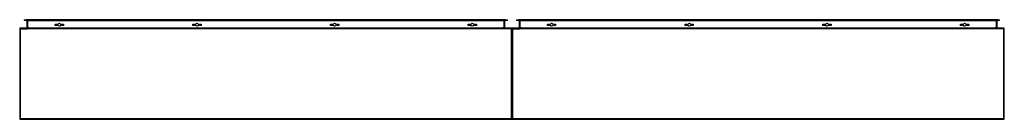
# Model space of a CAD drawing. Header units: inches. Extents: x 74 to 182, y 60 to 71.
import ezdxf

# ---------------------------------------------------------------- set-up
doc = ezdxf.new("R2010")
doc.units = ezdxf.units.IN
doc.header["$MEASUREMENT"] = 0
doc.layers.add('Visible Edges(ANSI)', color=7, linetype='Continuous', lineweight=25)
doc.layers.add('Visible Tangent Edges(ANSI)', color=7, linetype='Continuous', lineweight=25)

msp = doc.modelspace()

# ---------------------------------------------------------------- linework, layer by layer
at = {"layer": 'Visible Edges(ANSI)'}
for p, q in [((74.1, 70.61), (74.3, 70.61)), ((74.1, 70.61), (74.1, 70.54)), ((74.3, 70.54), (74.1, 70.54)), ((126.88, 70.61), (74.3, 70.61)), ((74.3, 70.54), (126.88, 70.54)), ((74.39, 70.51), (74.39, 69.73)), ((126.79, 69.73), (126.79, 70.51)), ((126.88, 70.61), (127.08, 70.61)), ((127.08, 70.54), (126.88, 70.54)), ((127.08, 70.54), (127.08, 70.61)), ((128.1, 70.61), (128.3, 70.61)), ((128.1, 70.61), (128.1, 70.54)), ((128.3, 70.54), (128.1, 70.54)), ((180.88, 70.61), (128.3, 70.61)), ((128.3, 70.54), (180.88, 70.54)), ((128.39, 70.51), (128.39, 69.73)), ((180.79, 69.73), (180.79, 70.51)), ((180.88, 70.61), (181.08, 70.61)), ((181.08, 70.54), (180.88, 70.54)), ((181.08, 70.54), (181.08, 70.61)), ((73.59, 69.6), (73.59, 59.79)), ((127.49, 69.69), (73.69, 69.69)), ((77.5, 69.96), (77.5, 70.14)), ((77.5, 70.14), (77.68, 70.14)), ((77.68, 69.96), (77.5, 69.96)), ((77.68, 70.14), (77.68, 69.96)), ((78.2, 69.96), (78.2, 70.14)), ((78.2, 70.14), (78.38, 70.14)), ((78.38, 69.96), (78.2, 69.96)), ((78.38, 70.14), (78.38, 69.96)), ((92.6, 69.96), (92.6, 70.14)), ((92.6, 70.14), (92.78, 70.14)), ((92.78, 69.96), (92.6, 69.96)), ((92.78, 70.14), (92.78, 69.96)), ((93.3, 69.96), (93.3, 70.14)), ((93.3, 70.14), (93.48, 70.14)), ((93.48, 69.96), (93.3, 69.96)), ((93.48, 70.14), (93.48, 69.96)), ((107.7, 69.96), (107.7, 70.14)), ((107.7, 70.14), (107.89, 70.14)), ((107.89, 69.96), (107.7, 69.96)), ((107.89, 70.14), (107.89, 69.96)), ((108.4, 69.96), (108.4, 70.14)), ((108.4, 70.14), (108.59, 70.14)), ((108.59, 69.96), (108.4, 69.96)), ((108.59, 70.14), (108.59, 69.96)), ((122.8, 69.96), (122.8, 70.14)), ((122.8, 70.14), (122.99, 70.14)), ((122.99, 69.96), (122.8, 69.96)), ((122.99, 70.14), (122.99, 69.96)), ((123.5, 69.96), (123.5, 70.14)), ((123.5, 70.14), (123.69, 70.14)), ((123.69, 69.96), (123.5, 69.96)), ((123.69, 70.14), (123.69, 69.96)), ((127.59, 59.79), (127.59, 69.6)), ((127.59, 69.6), (127.59, 59.79)), ((181.49, 69.69), (127.69, 69.69)), ((131.5, 69.96), (131.5, 70.14)), ((131.5, 70.14), (131.68, 70.14)), ((131.68, 69.96), (131.5, 69.96)), ((131.68, 70.14), (131.68, 69.96)), ((132.2, 69.96), (132.2, 70.14)), ((132.2, 70.14), (132.38, 70.14)), ((132.38, 69.96), (132.2, 69.96)), ((132.38, 70.14), (132.38, 69.96)), ((146.6, 69.96), (146.6, 70.14)), ((146.6, 70.14), (146.78, 70.14)), ((146.78, 69.96), (146.6, 69.96)), ((146.78, 70.14), (146.78, 69.96)), ((147.3, 69.96), (147.3, 70.14)), ((147.3, 70.14), (147.48, 70.14)), ((147.48, 69.96), (147.3, 69.96)), ((147.48, 70.14), (147.48, 69.96)), ((161.7, 69.96), (161.7, 70.14)), ((161.7, 70.14), (161.89, 70.14)), ((161.89, 69.96), (161.7, 69.96)), ((161.89, 70.14), (161.89, 69.96)), ((162.4, 69.96), (162.4, 70.14)), ((162.4, 70.14), (162.59, 70.14)), ((162.59, 69.96), (162.4, 69.96)), ((162.59, 70.14), (162.59, 69.96)), ((176.8, 69.96), (176.8, 70.14)), ((176.8, 70.14), (176.99, 70.14)), ((176.99, 69.96), (176.8, 69.96)), ((176.99, 70.14), (176.99, 69.96)), ((177.5, 69.96), (177.5, 70.14)), ((177.5, 70.14), (177.69, 70.14)), ((177.69, 69.96), (177.5, 69.96)), ((177.69, 70.14), (177.69, 69.96)), ((181.59, 59.79), (181.59, 69.6)), ((127.49, 59.69), (73.69, 59.69)), ((181.49, 59.69), (127.69, 59.69))]:
    msp.add_line(p, q, dxfattribs=at)
for centre in [(77.94, 70.05), (93.04, 70.05), (108.14, 70.05), (123.24, 70.05), (131.94, 70.05), (147.04, 70.05), (162.14, 70.05), (177.24, 70.05)]:
    msp.add_circle(centre, 0.165, dxfattribs=at)
for centre, radius, start, end in [((74.36, 70.51), 0.031, 0, 90), ((126.82, 70.51), 0.031, 90, 180), ((128.36, 70.51), 0.031, 0, 90), ((180.82, 70.51), 0.031, 90, 180), ((73.69, 69.6), 0.099, 90, 180), ((74.36, 69.73), 0.031, 270, 0), ((126.82, 69.73), 0.031, 180, 270), ((127.49, 69.6), 0.099, 0, 90), ((127.69, 69.6), 0.099, 90, 180), ((128.36, 69.73), 0.031, 270, 0), ((180.82, 69.73), 0.031, 180, 270), ((181.49, 69.6), 0.099, 0, 90), ((73.69, 59.79), 0.099, 180, 270), ((127.49, 59.79), 0.099, 270, 0), ((127.69, 59.79), 0.099, 180, 270), ((181.49, 59.79), 0.099, 270, 0)]:
    msp.add_arc(centre, radius, start, end, dxfattribs=at)
at = {"layer": 'Visible Tangent Edges(ANSI)'}
for p, q in [((74.3, 70.54), (74.3, 70.61)), ((74.49, 70.51), (74.39, 70.51)), ((74.49, 70.54), (74.49, 70.51)), ((74.49, 69.73), (74.49, 70.51)), ((74.49, 70.51), (74.59, 70.51)), ((126.59, 70.51), (74.59, 70.51)), ((126.59, 70.51), (126.69, 70.51)), ((126.69, 70.54), (126.69, 70.51)), ((126.79, 70.51), (126.69, 70.51)), ((126.69, 70.51), (126.69, 69.73)), ((126.88, 70.61), (126.88, 70.54)), ((128.3, 70.54), (128.3, 70.61)), ((128.49, 70.51), (128.39, 70.51)), ((128.49, 70.54), (128.49, 70.51)), ((128.49, 69.73), (128.49, 70.51)), ((128.49, 70.51), (128.59, 70.51)), ((180.59, 70.51), (128.59, 70.51)), ((180.59, 70.51), (180.69, 70.51)), ((180.69, 70.54), (180.69, 70.51)), ((180.79, 70.51), (180.69, 70.51)), ((180.69, 70.51), (180.69, 69.73)), ((180.88, 70.61), (180.88, 70.54)), ((73.69, 69.6), (73.59, 69.6)), ((73.69, 69.6), (73.69, 69.69)), ((73.69, 59.79), (73.69, 69.6)), ((73.69, 69.6), (74.46, 69.6)), ((74.39, 69.73), (74.49, 69.73)), ((127.49, 69.6), (74.46, 69.6)), ((74.49, 69.73), (74.49, 69.69)), ((74.59, 69.73), (74.49, 69.73)), ((74.59, 69.73), (126.59, 69.73)), ((126.69, 69.73), (126.59, 69.73)), ((126.69, 69.73), (126.69, 69.69)), ((126.69, 69.73), (126.79, 69.73)), ((127.49, 69.69), (127.49, 69.6)), ((127.59, 69.6), (127.49, 69.6)), ((127.49, 69.6), (127.49, 59.79)), ((127.69, 69.6), (127.59, 69.6)), ((127.69, 69.6), (127.69, 69.69)), ((127.69, 59.79), (127.69, 69.6)), ((127.69, 69.6), (128.46, 69.6)), ((128.39, 69.73), (128.49, 69.73)), ((181.49, 69.6), (128.46, 69.6)), ((128.49, 69.73), (128.49, 69.69)), ((128.59, 69.73), (128.49, 69.73)), ((128.59, 69.73), (180.59, 69.73)), ((180.69, 69.73), (180.59, 69.73)), ((180.69, 69.73), (180.69, 69.69)), ((180.69, 69.73), (180.79, 69.73)), ((181.49, 69.69), (181.49, 69.6)), ((181.59, 69.6), (181.49, 69.6)), ((181.49, 69.6), (181.49, 59.79)), ((73.59, 59.79), (73.69, 59.79)), ((73.69, 59.69), (73.69, 59.79)), ((73.69, 59.79), (127.49, 59.79)), ((127.49, 59.79), (127.59, 59.79)), ((127.49, 59.79), (127.49, 59.69)), ((127.59, 59.79), (127.69, 59.79)), ((127.69, 59.69), (127.69, 59.79)), ((127.69, 59.79), (181.49, 59.79)), ((181.49, 59.79), (181.59, 59.79)), ((181.49, 59.79), (181.49, 59.69))]:
    msp.add_line(p, q, dxfattribs=at)

doc.saveas('drawing.dxf')
